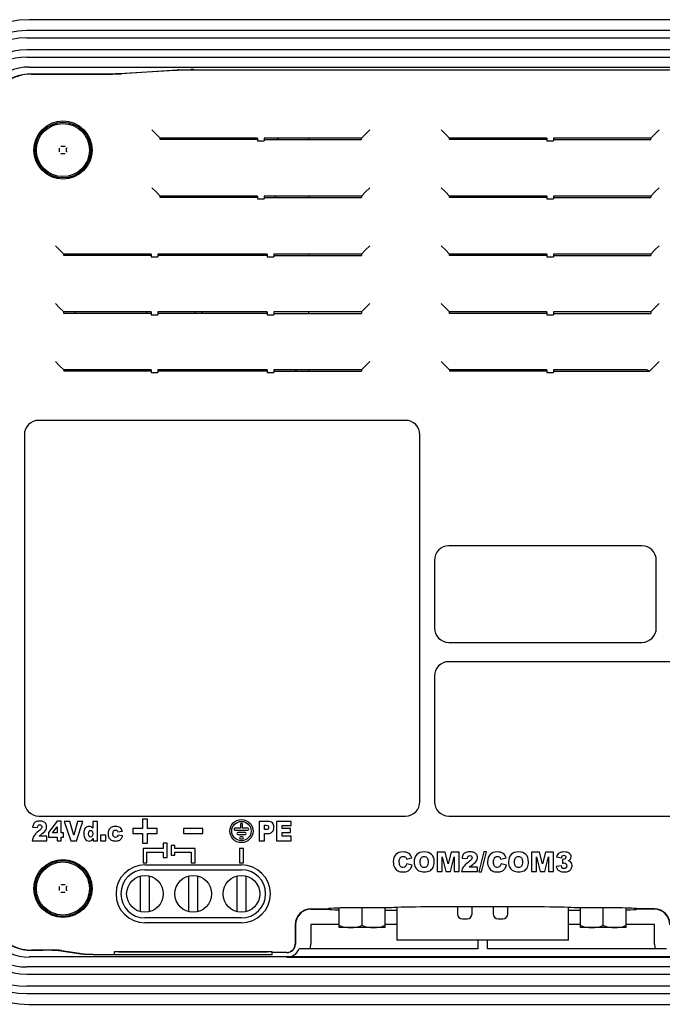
# Model space of a CAD drawing. Header units: millimetres. Extents: x 6638 to 7143, y 278 to 821.
# Tile 9 of 16: x 6980 to 7047, y 561 to 663. Entities that reach past the tile are written whole.
import ezdxf

# ---------------------------------------------------------------- set-up
doc = ezdxf.new("R2010")
doc.units = ezdxf.units.MM
doc.header["$LTSCALE"] = 32.67
doc.layers.get('0').update_dxf_attribs({"linetype": 'CONTINUOUS'})
for name, color, linetype in [('02___PRT_ALL_AXES', 7, 'CONTINUOUS'), ('03___PRT_ALL_CURVES', 7, 'CONTINUOUS'), ('7_ALL_FEATURES', 7, 'CONTINUOUS')]:
    doc.layers.add(name, color=color, linetype=linetype)

msp = doc.modelspace()

# ---------------------------------------------------------------- linework, layer by layer
at = {"color": 7, "linetype": 'Continuous'}
for p, q in [((7088.96, 663.05), (6980.96, 663.05)), ((7089.21, 661.93), (6980.71, 661.93)), ((6980.71, 661.18), (7089.21, 661.18)), ((7089.21, 659.93), (6980.71, 659.93)), ((6980.71, 659.18), (7089.21, 659.18)), ((6980.96, 658.15), (7088.96, 658.15)), ((6981.21, 657.45), (6988.81, 657.45)), ((6981.21, 657.42), (6988.81, 657.42)), ((6990.28, 657.48), (6996.05, 657.83)), ((6996.31, 657.81), (6990.54, 657.46)), ((6998.05, 657.87), (7071.88, 657.87)), ((7071.88, 657.84), (6998.05, 657.84)), ((6994.11, 651.21), (6993.67, 651.64)), ((6994.11, 651.21), (6994.54, 650.78)), ((6994.54, 650.63), (6994.54, 650.78)), ((7004.61, 650.78), (6994.54, 650.78)), ((7004.61, 650.78), (7004.61, 650.49)), ((7005.31, 650.78), (7005.31, 650.49)), ((7015.39, 650.78), (7005.31, 650.78)), ((7015.82, 651.21), (7015.39, 650.78)), ((7015.39, 650.63), (7015.39, 650.78)), ((7015.82, 651.21), (7016.25, 651.64)), ((7024.11, 651.21), (7023.67, 651.64)), ((7024.11, 651.21), (7024.54, 650.78)), ((7024.54, 650.63), (7024.54, 650.78)), ((7034.61, 650.78), (7024.54, 650.78)), ((7034.61, 650.78), (7034.61, 650.49)), ((7035.31, 650.78), (7035.31, 650.49)), ((7045.39, 650.78), (7035.31, 650.78)), ((7045.82, 651.21), (7045.39, 650.78)), ((7045.39, 650.63), (7045.39, 650.78)), ((7045.82, 651.21), (7046.25, 651.64)), ((6984.08, 649.76), (6984.08, 649.35)), ((6984.26, 649.97), (6984.26, 649.93)), ((6984.67, 649.93), (6984.26, 649.93)), ((6984.84, 649.35), (6984.84, 649.76)), ((6984.88, 649.76), (6984.84, 649.76)), ((7004.61, 650.63), (6994.54, 650.63)), ((7004.61, 650.49), (7005.31, 650.49)), ((7005.31, 650.63), (7015.39, 650.63)), ((7034.61, 650.63), (7024.54, 650.63)), ((7034.61, 650.49), (7035.31, 650.49)), ((7035.31, 650.63), (7045.39, 650.63)), ((6984.05, 649.35), (6984.08, 649.35)), ((6984.26, 649.18), (6984.67, 649.18)), ((6984.67, 649.14), (6984.67, 649.18)), ((6994.11, 645.21), (6993.67, 645.64)), ((6994.11, 645.21), (6994.54, 644.78)), ((6994.54, 644.63), (6994.54, 644.78)), ((7004.61, 644.78), (6994.54, 644.78)), ((7004.61, 644.78), (7004.61, 644.49)), ((7005.31, 644.78), (7005.31, 644.49)), ((7015.39, 644.78), (7005.31, 644.78)), ((7015.82, 645.21), (7015.39, 644.78)), ((7015.39, 644.78), (7015.39, 644.63)), ((7015.82, 645.21), (7016.25, 645.64)), ((7024.11, 645.21), (7023.67, 645.64)), ((7024.11, 645.21), (7024.54, 644.78)), ((7024.54, 644.63), (7024.54, 644.78)), ((7034.61, 644.78), (7024.54, 644.78)), ((7034.61, 644.78), (7034.61, 644.49)), ((7035.31, 644.78), (7035.31, 644.49)), ((7045.39, 644.78), (7035.31, 644.78)), ((7045.82, 645.21), (7045.39, 644.78)), ((7045.39, 644.78), (7045.39, 644.63)), ((7045.82, 645.21), (7046.25, 645.64)), ((7004.61, 644.63), (6994.54, 644.63)), ((7004.61, 644.49), (7005.31, 644.49)), ((7005.31, 644.63), (7015.39, 644.63)), ((7034.61, 644.63), (7024.54, 644.63)), ((7034.61, 644.49), (7035.31, 644.49)), ((7035.31, 644.63), (7045.39, 644.63)), ((6984.11, 639.21), (6983.67, 639.64)), ((7015.82, 639.21), (7016.25, 639.64)), ((7024.11, 639.21), (7023.67, 639.64)), ((7045.82, 639.21), (7046.25, 639.64)), ((6984.11, 639.21), (6984.54, 638.78)), ((6984.54, 638.63), (6984.54, 638.78)), ((6993.61, 638.78), (6984.54, 638.78)), ((6993.61, 638.63), (6984.54, 638.63)), ((6993.61, 638.78), (6993.61, 638.49)), ((6994.31, 638.78), (6994.31, 638.49)), ((7005.61, 638.78), (6994.31, 638.78)), ((7005.61, 638.63), (6994.31, 638.63)), ((7005.61, 638.78), (7005.61, 638.49)), ((7006.31, 638.78), (7006.31, 638.49)), ((7015.39, 638.78), (7006.31, 638.78)), ((7006.31, 638.63), (7015.39, 638.63)), ((7015.82, 639.21), (7015.39, 638.78)), ((7015.39, 638.78), (7015.39, 638.63)), ((7024.11, 639.21), (7024.54, 638.78)), ((7024.54, 638.63), (7024.54, 638.78)), ((7034.61, 638.78), (7024.54, 638.78)), ((7034.61, 638.63), (7024.54, 638.63)), ((7034.61, 638.78), (7034.61, 638.49)), ((7035.31, 638.78), (7035.31, 638.49)), ((7045.39, 638.78), (7035.31, 638.78)), ((7035.31, 638.63), (7045.39, 638.63)), ((7045.82, 639.21), (7045.39, 638.78)), ((7045.39, 638.78), (7045.39, 638.63)), ((6993.61, 638.49), (6994.31, 638.49)), ((7005.61, 638.49), (7006.31, 638.49)), ((7034.61, 638.49), (7035.31, 638.49)), ((6984.11, 633.21), (6983.67, 633.64)), ((7015.82, 633.21), (7016.25, 633.64)), ((7024.11, 633.21), (7023.67, 633.64)), ((7045.82, 633.21), (7046.25, 633.64)), ((6984.11, 633.21), (6984.54, 632.78)), ((6984.54, 632.63), (6984.54, 632.78)), ((6993.61, 632.78), (6984.54, 632.78)), ((6993.61, 632.63), (6984.54, 632.63)), ((6985.71, 632.78), (6985.71, 632.63)), ((6993.2, 632.63), (6993.2, 632.78)), ((6993.61, 632.78), (6993.61, 632.49)), ((6993.61, 632.49), (6994.31, 632.49)), ((6994.31, 632.78), (6994.31, 632.49)), ((7005.61, 632.78), (6994.31, 632.78)), ((7005.61, 632.63), (6994.31, 632.63)), ((6998.21, 632.63), (6998.21, 632.78)), ((6998.91, 632.63), (6998.91, 632.78)), ((7005.61, 632.78), (7005.61, 632.49)), ((7005.61, 632.49), (7006.31, 632.49)), ((7006.31, 632.78), (7006.31, 632.49)), ((7015.39, 632.78), (7006.31, 632.78)), ((7006.31, 632.63), (7015.39, 632.63)), ((7015.82, 633.21), (7015.39, 632.78)), ((7015.39, 632.78), (7015.39, 632.63)), ((7024.11, 633.21), (7024.54, 632.78)), ((7024.54, 632.63), (7024.54, 632.78)), ((7034.61, 632.78), (7024.54, 632.78)), ((7034.61, 632.63), (7024.54, 632.63)), ((7034.61, 632.78), (7034.61, 632.49)), ((7034.61, 632.49), (7035.31, 632.49)), ((7035.31, 632.78), (7035.31, 632.49)), ((7045.39, 632.78), (7035.31, 632.78)), ((7035.31, 632.63), (7045.39, 632.63)), ((7045.82, 633.21), (7045.39, 632.78)), ((7045.39, 632.78), (7045.39, 632.63)), ((6984.11, 627.21), (6983.67, 627.64)), ((7015.82, 627.21), (7016.25, 627.64)), ((7024.11, 627.21), (7023.67, 627.64)), ((7045.82, 627.21), (7046.25, 627.64)), ((6984.11, 627.21), (6984.54, 626.78)), ((6984.54, 626.78), (6984.54, 626.63)), ((6993.61, 626.78), (6984.54, 626.78)), ((6993.61, 626.63), (6984.54, 626.63)), ((6993.61, 626.78), (6993.61, 626.49)), ((6993.61, 626.49), (6994.31, 626.49)), ((6994.31, 626.78), (6994.31, 626.49)), ((7005.61, 626.78), (6994.31, 626.78)), ((7005.61, 626.63), (6994.31, 626.63)), ((6994.95, 626.78), (6994.95, 626.63)), ((6995.76, 626.78), (6995.76, 626.63)), ((6998.21, 626.63), (6998.21, 626.78)), ((7003.8, 626.63), (7003.8, 626.78)), ((7003.9, 626.63), (7003.9, 626.78)), ((7005.61, 626.78), (7005.61, 626.49)), ((7005.61, 626.49), (7006.31, 626.49)), ((7006.31, 626.78), (7006.31, 626.49)), ((7015.39, 626.78), (7006.31, 626.78)), ((7006.31, 626.63), (7015.39, 626.63)), ((7008.53, 626.78), (7008.53, 626.63)), ((7008.63, 626.78), (7008.63, 626.63)), ((7015.82, 627.21), (7015.39, 626.78)), ((7015.39, 626.78), (7015.39, 626.63)), ((7024.11, 627.21), (7024.54, 626.78)), ((7024.54, 626.78), (7024.54, 626.63)), ((7034.61, 626.78), (7024.54, 626.78)), ((7034.61, 626.63), (7024.54, 626.63)), ((7034.61, 626.78), (7034.61, 626.49)), ((7034.61, 626.49), (7035.31, 626.49)), ((7035.31, 626.78), (7035.31, 626.49)), ((7044.81, 626.78), (7035.31, 626.78)), ((7035.31, 626.63), (7045.24, 626.63)), ((7045.82, 627.21), (7045.24, 626.63)), ((7019.96, 621.55), (6981.96, 621.55)), ((6980.46, 620.05), (6980.46, 582.05)), ((7021.46, 582.05), (7021.46, 620.05)), ((7044.46, 608.55), (7024.46, 608.55)), ((7022.96, 607.05), (7022.96, 600.05)), ((7045.96, 600.05), (7045.96, 607.05)), ((7024.46, 598.55), (7044.46, 598.55)), ((7062.46, 596.55), (7024.46, 596.55)), ((7022.96, 595.05), (7022.96, 582.05)), ((6981.96, 580.55), (7019.96, 580.55)), ((7024.46, 580.55), (7062.46, 580.55)), ((7024.07, 576.8), (7023.26, 576.8)), ((7023.26, 576.8), (7023.26, 574.8)), ((7023.77, 576.33), (7024.16, 574.8)), ((7023.77, 574.8), (7023.77, 576.33)), ((7024.39, 575.59), (7024.07, 576.8)), ((7024.7, 576.8), (7024.39, 575.59)), ((7024.62, 574.8), (7025.01, 576.33)), ((7025.51, 576.8), (7024.7, 576.8)), ((7025.01, 576.33), (7025.01, 574.8)), ((7025.51, 574.8), (7025.51, 576.8)), ((7028.07, 576.84), (7027.57, 574.77)), ((7027.85, 574.77), (7028.35, 576.84)), ((7028.35, 576.84), (7028.07, 576.84)), ((7033.85, 576.8), (7033.04, 576.8)), ((7033.04, 576.8), (7033.04, 574.8)), ((7033.55, 576.33), (7033.93, 574.8)), ((7033.55, 574.8), (7033.55, 576.33)), ((7034.16, 575.59), (7033.85, 576.8)), ((7034.48, 576.8), (7034.16, 575.59)), ((7034.39, 574.8), (7034.78, 576.33)), ((7035.29, 576.8), (7034.48, 576.8)), ((7034.78, 576.33), (7034.78, 574.8)), ((7035.29, 574.8), (7035.29, 576.8)), ((7035.61, 576.32), (7036.13, 576.23)), ((6992.96, 575.5), (7002.96, 575.5)), ((7020.08, 576.1), (7020.62, 576.22)), ((7020.64, 575.46), (7020.1, 575.62)), ((7025.82, 576.2), (7026.37, 576.16)), ((7029.85, 576.1), (7030.4, 576.22)), ((7030.42, 575.46), (7029.88, 575.62)), ((7036.13, 575.41), (7035.58, 575.33)), ((7036.25, 576.07), (7036.22, 575.67)), ((6992.51, 570.66), (6992.51, 574.35)), ((6992.96, 575), (7002.96, 575)), ((6993.41, 574.35), (6993.41, 570.66)), ((6997.51, 570.66), (6997.51, 574.35)), ((6998.41, 574.35), (6998.41, 570.66)), ((7002.51, 570.66), (7002.51, 574.35)), ((7003.41, 574.35), (7003.41, 570.66)), ((7023.26, 574.8), (7023.77, 574.8)), ((7024.16, 574.8), (7024.62, 574.8)), ((7025.01, 574.8), (7025.51, 574.8)), ((7025.77, 574.8), (7027.44, 574.8)), ((7027.44, 575.26), (7026.57, 575.26)), ((7027.44, 574.8), (7027.44, 575.26)), ((7027.57, 574.77), (7027.85, 574.77)), ((7033.04, 574.8), (7033.55, 574.8)), ((7033.93, 574.8), (7034.39, 574.8)), ((7034.78, 574.8), (7035.29, 574.8)), ((6984.08, 573.26), (6984.08, 572.85)), ((6984.26, 573.47), (6984.26, 573.43)), ((6984.67, 573.43), (6984.26, 573.43)), ((6984.84, 572.85), (6984.84, 573.26)), ((6984.88, 573.26), (6984.84, 573.26)), ((6984.05, 572.85), (6984.08, 572.85)), ((6984.26, 572.68), (6984.67, 572.68)), ((6984.67, 572.64), (6984.67, 572.68)), ((7010.16, 570.94), (7011.96, 570.94)), ((7010.16, 570.91), (7011.97, 570.91)), ((7011.97, 570.94), (7011.97, 570.91)), ((7013.09, 569), (7013.09, 571.03)), ((7018.5, 571.06), (7015.46, 571.06)), ((7015.46, 569.22), (7015.46, 571.06)), ((7017.84, 569), (7017.84, 571.06)), ((7017.84, 570.8), (7019.06, 570.8)), ((7019.06, 571.09), (7019.06, 567.7)), ((7033.79, 571.14), (7022.13, 571.14)), ((7025.36, 571.14), (7025.36, 570.41)), ((7026.86, 570.41), (7026.86, 571.14)), ((7029.06, 571.14), (7029.06, 570.41)), ((7030.56, 570.41), (7030.56, 571.14)), ((7036.86, 567.7), (7036.86, 571.09)), ((7036.86, 570.8), (7038.09, 570.8)), ((7040.47, 571.06), (7037.43, 571.06)), ((7038.09, 569), (7038.09, 571.06)), ((7040.46, 569.22), (7040.46, 571.06)), ((7042.84, 569), (7042.84, 571.03)), ((7043.95, 570.94), (7043.95, 570.91)), ((7045.76, 570.91), (7043.95, 570.91)), ((7045.76, 570.94), (7043.97, 570.94)), ((7002.96, 570), (6992.96, 570)), ((7002.96, 569.5), (6992.96, 569.5)), ((7008.53, 569.3), (7008.53, 567.3)), ((7008.56, 569.3), (7008.56, 567.3)), ((7010.14, 569.3), (7010.14, 567.3)), ((7013.09, 569.33), (7010.16, 569.33)), ((7019.06, 569.33), (7017.84, 569.33)), ((7025.86, 569.91), (7026.36, 569.91)), ((7029.56, 569.91), (7030.06, 569.91)), ((7038.09, 569.33), (7036.86, 569.33)), ((7045.76, 569.33), (7042.84, 569.33)), ((7045.78, 567.3), (7045.78, 569.3)), ((7017.84, 569), (7013.09, 569)), ((7042.84, 569), (7038.09, 569)), ((7036.86, 567.7), (7019.06, 567.7)), ((7027.46, 567.7), (7027.46, 566.8)), ((7028.46, 566.8), (7028.46, 567.7)), ((6982.36, 566.68), (6981.21, 566.68)), ((6981.21, 566.66), (6982.36, 566.66)), ((6986.32, 566.25), (6984.02, 566.61)), ((6984.31, 566.63), (6986.61, 566.27)), ((6988.56, 566.22), (6989.76, 566.22)), ((7006.16, 566.19), (6988.56, 566.19)), ((6989.76, 566.48), (6989.76, 566.22)), ((6990.26, 566.5), (7005.66, 566.5)), ((7005.66, 566.49), (6990.26, 566.49)), ((7006.16, 566.19), (7006.16, 566.48)), ((7006.16, 566.44), (7007.66, 566.44)), ((7007.66, 566.41), (7006.16, 566.41)), ((7027.46, 566.8), (7008.93, 566.8)), ((7047, 566.8), (7028.46, 566.8)), ((7088.96, 565.96), (6980.96, 565.96)), ((7007.66, 565.95), (7048.26, 565.95)), ((7089.21, 564.93), (6980.71, 564.93)), ((6980.71, 564.18), (7089.21, 564.18)), ((7089.21, 562.93), (6980.71, 562.93)), ((6980.71, 562.18), (7089.21, 562.18)), ((6980.96, 561.05), (7088.96, 561.05))]:
    msp.add_line(p, q, dxfattribs=at)
for centre, radius in [((6984.46, 649.55), 3.01), ((6984.46, 649.55), 2.89), ((6984.46, 649.55), 2.75), ((6984.46, 573.05), 3.01), ((6984.46, 573.05), 2.89), ((6984.46, 573.05), 2.75), ((6992.96, 572.5), 1.9), ((6997.96, 572.5), 1.9), ((7002.96, 572.5), 1.9)]:
    msp.add_circle(centre, radius, dxfattribs=at)
for centre, radius, start, end in [((6980.96, 653.05), 10, 90, 180), ((6980.71, 653.3), 8.62, 90, 180), ((6980.71, 653.3), 7.88, 90, 180), ((6980.71, 653.3), 6.62, 90, 180), ((6980.71, 653.3), 5.88, 90, 180), ((6980.96, 653.05), 5.1, 90, 180), ((6981.21, 652.8), 4.65, 90, 180), ((6981.21, 652.8), 4.62, 90, 180), ((6988.81, 705.42), 47.97, 269.9989, 270.3513), ((6997.17, 636.41), 21.45, 91.8367, 92.2988), ((6998.04, 592.8), 65.08, 89.9994, 90.3013), ((6981.96, 620.05), 1.5, 90, 180), ((7019.96, 620.05), 1.5, 0, 90), ((7024.46, 607.05), 1.5, 90, 180), ((7044.46, 607.05), 1.5, 0, 90), ((7024.46, 600.05), 1.5, 180, 270), ((7044.46, 600.05), 1.5, 270, 0), ((7024.46, 595.05), 1.5, 90, 180), ((6981.96, 582.05), 1.5, 180, 270), ((7019.96, 582.05), 1.5, 270, 0), ((7024.46, 582.05), 1.5, 180, 270), ((6992.96, 572.5), 3, 90, 270), ((7002.96, 572.5), 3, 270, 90), ((6992.96, 572.5), 2.5, 90, 270), ((7002.96, 572.5), 2.5, 270, 90), ((6981.21, 571.3), 4.65, 180, 270), ((6981.21, 571.3), 4.62, 180, 270), ((6980.96, 571.05), 10, 180, 270), ((6980.71, 570.8), 8.62, 180, 270), ((6980.71, 570.8), 7.88, 180, 270), ((6980.71, 570.8), 6.62, 180, 270), ((6980.71, 570.8), 5.88, 180, 270), ((6980.96, 571.05), 5.1, 180, 270), ((7010.16, 569.3), 1.63, 90, 180), ((7010.16, 569.3), 1.6, 90, 180), ((7025.86, 570.41), 0.5, 180, 270), ((7026.36, 570.41), 0.5, 270, 0), ((7029.56, 570.41), 0.5, 180, 270), ((7030.06, 570.41), 0.5, 270, 0), ((7045.76, 569.3), 1.63, 0, 90), ((7045.76, 569.3), 1.6, 0, 90), ((7010.16, 569.3), 0.0225, 90, 180), ((7045.76, 569.3), 0.0225, 0, 90), ((7007.66, 567.3), 0.895, 270, 0), ((7007.66, 567.3), 0.867, 270, 0), ((7007.66, 567.3), 2.48, 348.357, 0), ((7048.26, 567.3), 2.48, 180, 191.643), ((6982.36, 518.74), 47.92, 89.6118, 90.0016), ((7007.66, 567.3), 1.36, 270, 338.4056)]:
    msp.add_arc(centre, radius, start, end, dxfattribs=at)
for centre, major_axis, ratio, start_param, end_param in [((6988.81, 657.49), (2, 0), 0.034921, -1.570796, -0.523599), ((6998.05, 657.77), (2, 0), 0.034921, 1.570796, 2.617994), ((7044.81, 626.49), (0.5, 0), 0.57735, 0.523599, 1.570796), ((7015.46, 570.94), (3.5, 0), 0.034921, 1.570796, 3.141593), ((7015.46, 570.92), (3.5, 0), 0.034921, 3.227412, 3.968427), ((7022.13, 571), (4, 0), 0.034921, 1.570796, 2.7109), ((7033.79, 571), (4, 0), 0.034921, 0.430692, 1.570796), ((7040.47, 570.94), (3.5, 0), 0.034921, 0, 1.570796), ((7040.47, 570.92), (3.5, 0), 0.034921, 5.456351, 6.197366), ((6982.36, 566.61), (2, 0), 0.034921, 0.221047, 1.570796), ((6988.56, 566.29), (2, 0), 0.034921, -2.920546, -1.570796), ((6990.26, 566.48), (0.5, 0), 0.034921, 1.570796, 3.141593), ((7005.66, 566.48), (0.5, 0), 0.034921, 0, 1.570796)]:
    msp.add_ellipse(centre, major_axis=major_axis, ratio=ratio, start_param=start_param, end_param=end_param, dxfattribs=at)
for points, knots in [([(6989.1, 657.45), (6989.33, 657.45), (6989.72, 657.46), (6990.11, 657.47), (6990.28, 657.48)], [0, 0, 0, 0, 0.577427, 1, 1, 1, 1]), ([(6996.05, 657.83), (6996.07, 657.83), (6996.16, 657.84), (6996.24, 657.84), (6996.31, 657.84)], [0, 0, 0, 0, 0.224676, 1, 1, 1, 1]), ([(6996.48, 657.85), (6996.57, 657.85), (6996.98, 657.86), (6997.38, 657.87), (6997.7, 657.87)], [0, 0, 0, 0, 0.220061, 1, 1, 1, 1]), ([(6984.05, 649.76), (6984.05, 649.76), (6984.06, 649.76), (6984.07, 649.76), (6984.08, 649.76)], [0, 0, 0, 0, 0.210764, 1, 1, 1, 1]), ([(6984.67, 649.97), (6984.67, 649.97), (6984.67, 649.95), (6984.67, 649.94), (6984.67, 649.93)], [0, 0, 0, 0, 0.210764, 1, 1, 1, 1]), ([(6984.26, 649.14), (6984.26, 649.14), (6984.26, 649.15), (6984.26, 649.17), (6984.26, 649.18)], [0, 0, 0, 0, 0.210764, 1, 1, 1, 1]), ([(6984.88, 649.35), (6984.87, 649.35), (6984.86, 649.35), (6984.85, 649.35), (6984.84, 649.35)], [0, 0, 0, 0, 0.210764, 1, 1, 1, 1]), ([(6984.05, 573.26), (6984.05, 573.26), (6984.06, 573.26), (6984.07, 573.26), (6984.08, 573.26)], [0, 0, 0, 0, 0.210764, 1, 1, 1, 1]), ([(6984.67, 573.47), (6984.67, 573.47), (6984.67, 573.45), (6984.67, 573.44), (6984.67, 573.43)], [0, 0, 0, 0, 0.210764, 1, 1, 1, 1]), ([(6984.26, 572.64), (6984.26, 572.64), (6984.26, 572.65), (6984.26, 572.67), (6984.26, 572.68)], [0, 0, 0, 0, 0.210764, 1, 1, 1, 1]), ([(6984.88, 572.85), (6984.87, 572.85), (6984.86, 572.85), (6984.85, 572.85), (6984.84, 572.85)], [0, 0, 0, 0, 0.210764, 1, 1, 1, 1]), ([(7013.09, 569.22), (7013.28, 569.15), (7013.67, 569.05), (7014.07, 569), (7014.27, 569)], [0, 0, 0, 0, 0.501843, 1, 1, 1, 1]), ([(7014.27, 569), (7014.48, 569), (7014.88, 569.05), (7015.27, 569.15), (7015.46, 569.22)], [0, 0, 0, 0, 0.498157, 1, 1, 1, 1]), ([(7015.46, 569.22), (7015.65, 569.15), (7016.04, 569.05), (7016.45, 569), (7016.65, 569)], [0, 0, 0, 0, 0.501843, 1, 1, 1, 1]), ([(7016.65, 569), (7016.85, 569), (7017.26, 569.05), (7017.65, 569.15), (7017.84, 569.22)], [0, 0, 0, 0, 0.498157, 1, 1, 1, 1]), ([(7038.09, 569.22), (7038.28, 569.15), (7038.67, 569.05), (7039.07, 569), (7039.27, 569)], [0, 0, 0, 0, 0.501843, 1, 1, 1, 1]), ([(7039.27, 569), (7039.48, 569), (7039.88, 569.05), (7040.27, 569.15), (7040.46, 569.22)], [0, 0, 0, 0, 0.498157, 1, 1, 1, 1]), ([(7040.46, 569.22), (7040.65, 569.15), (7041.04, 569.05), (7041.45, 569), (7041.65, 569)], [0, 0, 0, 0, 0.501843, 1, 1, 1, 1]), ([(7041.65, 569), (7041.85, 569), (7042.26, 569.05), (7042.65, 569.15), (7042.84, 569.22)], [0, 0, 0, 0, 0.498157, 1, 1, 1, 1]), ([(6984.02, 566.61), (6983.96, 566.62), (6983.8, 566.63), (6983.51, 566.64), (6983.13, 566.65), (6982.84, 566.65), (6982.69, 566.66)], [0, 0, 0, 0, 0.131897, 0.355846, 0.653429, 1, 1, 1, 1]), ([(6986.46, 566.24), (6986.44, 566.24), (6986.4, 566.24), (6986.35, 566.25), (6986.32, 566.25)], [0, 0, 0, 0, 0.304026, 1, 1, 1, 1]), ([(6986.96, 566.21), (6986.91, 566.21), (6986.74, 566.22), (6986.57, 566.23), (6986.46, 566.24)], [0, 0, 0, 0, 0.300883, 1, 1, 1, 1]), ([(6988.56, 566.19), (6988.42, 566.19), (6987.88, 566.19), (6987.35, 566.2), (6986.96, 566.21)], [0, 0, 0, 0, 0.274857, 1, 1, 1, 1])]:
    msp.add_open_spline(points, degree=3, knots=knots, dxfattribs=at)
for points in [[(7018.96, 576.57), (7018.78, 576.39), (7018.7, 576.14), (7018.7, 575.81)], [(7019.71, 576.84), (7019.38, 576.84), (7019.13, 576.75), (7018.96, 576.57)], [(7019.4, 576.21), (7019.47, 576.32), (7019.58, 576.38), (7019.72, 576.38)], [(7020.3, 576.69), (7020.16, 576.79), (7019.96, 576.84), (7019.71, 576.84)], [(7019.72, 576.38), (7019.78, 576.38), (7019.84, 576.36), (7019.89, 576.34)], [(7019.89, 576.34), (7019.94, 576.31), (7019.98, 576.28), (7020.02, 576.23)], [(7020.62, 576.22), (7020.55, 576.43), (7020.44, 576.58), (7020.3, 576.69)], [(7021.14, 576.57), (7020.95, 576.38), (7020.86, 576.13), (7020.86, 575.8)], [(7021.9, 576.84), (7021.57, 576.84), (7021.32, 576.75), (7021.14, 576.57)], [(7021.59, 576.24), (7021.67, 576.33), (7021.77, 576.37), (7021.89, 576.37)], [(7021.89, 576.37), (7022.02, 576.37), (7022.13, 576.33), (7022.2, 576.24)], [(7022.67, 576.57), (7022.49, 576.75), (7022.23, 576.84), (7021.9, 576.84)], [(7022.94, 575.82), (7022.94, 576.14), (7022.85, 576.39), (7022.67, 576.57)], [(7025.94, 576.57), (7025.88, 576.48), (7025.84, 576.36), (7025.82, 576.2)], [(7026.18, 576.77), (7026.07, 576.72), (7025.99, 576.65), (7025.94, 576.57)], [(7026.62, 576.84), (7026.43, 576.84), (7026.29, 576.81), (7026.18, 576.77)], [(7026.37, 576.16), (7026.39, 576.27), (7026.42, 576.35), (7026.46, 576.39)], [(7026.46, 576.39), (7026.51, 576.43), (7026.57, 576.46), (7026.64, 576.46)], [(7027.08, 576.77), (7026.97, 576.82), (7026.82, 576.84), (7026.62, 576.84)], [(7026.64, 576.46), (7026.71, 576.46), (7026.76, 576.44), (7026.81, 576.39)], [(7026.81, 576.39), (7026.85, 576.35), (7026.87, 576.3), (7026.87, 576.24)], [(7027.33, 576.57), (7027.27, 576.66), (7027.19, 576.73), (7027.08, 576.77)], [(7027.43, 576.26), (7027.43, 576.37), (7027.4, 576.47), (7027.33, 576.57)], [(7028.74, 576.57), (7028.56, 576.39), (7028.47, 576.14), (7028.47, 575.81)], [(7029.48, 576.84), (7029.16, 576.84), (7028.91, 576.75), (7028.74, 576.57)], [(7029.18, 576.21), (7029.25, 576.32), (7029.36, 576.38), (7029.5, 576.38)], [(7030.08, 576.69), (7029.93, 576.79), (7029.74, 576.84), (7029.48, 576.84)], [(7029.5, 576.38), (7029.56, 576.38), (7029.62, 576.36), (7029.67, 576.34)], [(7029.67, 576.34), (7029.72, 576.31), (7029.76, 576.28), (7029.79, 576.23)], [(7030.4, 576.22), (7030.33, 576.43), (7030.22, 576.58), (7030.08, 576.69)], [(7030.91, 576.57), (7030.73, 576.38), (7030.64, 576.13), (7030.64, 575.8)], [(7031.67, 576.84), (7031.35, 576.84), (7031.1, 576.75), (7030.91, 576.57)], [(7031.37, 576.24), (7031.45, 576.33), (7031.55, 576.37), (7031.67, 576.37)], [(7032.44, 576.57), (7032.26, 576.75), (7032.01, 576.84), (7031.67, 576.84)], [(7031.67, 576.37), (7031.8, 576.37), (7031.9, 576.33), (7031.98, 576.24)], [(7032.71, 575.82), (7032.71, 576.14), (7032.62, 576.39), (7032.44, 576.57)], [(7035.86, 576.7), (7035.73, 576.61), (7035.65, 576.49), (7035.61, 576.32)], [(7036.39, 576.84), (7036.16, 576.84), (7035.98, 576.79), (7035.86, 576.7)], [(7036.13, 576.23), (7036.15, 576.32), (7036.17, 576.39), (7036.22, 576.43)], [(7036.22, 576.43), (7036.26, 576.47), (7036.31, 576.49), (7036.38, 576.49)], [(7036.38, 576.49), (7036.44, 576.49), (7036.49, 576.47), (7036.52, 576.44)], [(7036.95, 576.69), (7036.83, 576.79), (7036.65, 576.84), (7036.39, 576.84)], [(7036.52, 576.44), (7036.56, 576.4), (7036.58, 576.35), (7036.58, 576.29)], [(7037.13, 576.33), (7037.13, 576.47), (7037.07, 576.59), (7036.95, 576.69)], [(7037.06, 576.09), (7037.1, 576.16), (7037.13, 576.24), (7037.13, 576.33)], [(7018.7, 575.81), (7018.7, 575.56), (7018.74, 575.36), (7018.85, 575.2)], [(7019.32, 575.81), (7019.32, 575.99), (7019.34, 576.12), (7019.4, 576.21)], [(7019.42, 575.36), (7019.35, 575.44), (7019.32, 575.59), (7019.32, 575.81)], [(7019.7, 575.23), (7019.58, 575.23), (7019.48, 575.28), (7019.42, 575.36)], [(7019.97, 575.33), (7019.91, 575.27), (7019.82, 575.23), (7019.7, 575.23)], [(7020.1, 575.62), (7020.07, 575.5), (7020.03, 575.4), (7019.97, 575.33)], [(7020.02, 576.23), (7020.04, 576.2), (7020.06, 576.16), (7020.08, 576.1)], [(7020.47, 575.08), (7020.55, 575.18), (7020.6, 575.31), (7020.64, 575.46)], [(7020.86, 575.8), (7020.86, 575.57), (7020.91, 575.37), (7021, 575.22)], [(7021.48, 575.8), (7021.48, 576), (7021.52, 576.15), (7021.59, 576.24)], [(7021.59, 575.37), (7021.52, 575.45), (7021.48, 575.6), (7021.48, 575.8)], [(7021.9, 575.23), (7021.77, 575.23), (7021.67, 575.28), (7021.59, 575.37)], [(7022.21, 575.36), (7022.13, 575.28), (7022.03, 575.23), (7021.9, 575.23)], [(7022.2, 576.24), (7022.28, 576.15), (7022.32, 576.02), (7022.32, 575.83)], [(7022.32, 575.83), (7022.32, 575.6), (7022.28, 575.45), (7022.21, 575.36)], [(7022.82, 575.24), (7022.9, 575.39), (7022.94, 575.58), (7022.94, 575.82)], [(7026.49, 575.78), (7026.23, 575.58), (7026.04, 575.41), (7025.95, 575.27)], [(7026.81, 576.06), (7026.76, 576), (7026.66, 575.9), (7026.49, 575.78)], [(7026.57, 575.26), (7026.62, 575.31), (7026.67, 575.35), (7026.71, 575.38)], [(7026.71, 575.38), (7026.74, 575.41), (7026.82, 575.46), (7026.93, 575.54)], [(7026.87, 576.24), (7026.87, 576.18), (7026.85, 576.12), (7026.81, 576.06)], [(7026.93, 575.54), (7027.12, 575.67), (7027.25, 575.8), (7027.32, 575.91)], [(7027.32, 575.91), (7027.39, 576.02), (7027.43, 576.13), (7027.43, 576.26)], [(7028.47, 575.81), (7028.47, 575.56), (7028.52, 575.36), (7028.62, 575.2)], [(7029.09, 575.81), (7029.09, 575.99), (7029.12, 576.12), (7029.18, 576.21)], [(7029.19, 575.36), (7029.13, 575.44), (7029.09, 575.59), (7029.09, 575.81)], [(7029.48, 575.23), (7029.35, 575.23), (7029.26, 575.28), (7029.19, 575.36)], [(7029.75, 575.33), (7029.68, 575.27), (7029.59, 575.23), (7029.48, 575.23)], [(7029.88, 575.62), (7029.85, 575.5), (7029.8, 575.4), (7029.75, 575.33)], [(7029.79, 576.23), (7029.81, 576.2), (7029.83, 576.16), (7029.85, 576.1)], [(7030.25, 575.08), (7030.32, 575.18), (7030.38, 575.31), (7030.42, 575.46)], [(7030.64, 575.8), (7030.64, 575.57), (7030.69, 575.37), (7030.78, 575.22)], [(7031.26, 575.8), (7031.26, 576), (7031.3, 576.15), (7031.37, 576.24)], [(7031.37, 575.37), (7031.3, 575.45), (7031.26, 575.6), (7031.26, 575.8)], [(7031.68, 575.23), (7031.55, 575.23), (7031.45, 575.28), (7031.37, 575.37)], [(7031.99, 575.36), (7031.91, 575.28), (7031.81, 575.23), (7031.68, 575.23)], [(7031.98, 576.24), (7032.06, 576.15), (7032.1, 576.02), (7032.1, 575.83)], [(7032.1, 575.83), (7032.1, 575.6), (7032.06, 575.45), (7031.99, 575.36)], [(7032.59, 575.24), (7032.67, 575.39), (7032.71, 575.58), (7032.71, 575.82)], [(7035.58, 575.33), (7035.61, 575.21), (7035.66, 575.1), (7035.73, 575.02)], [(7036.23, 575.17), (7036.19, 575.22), (7036.15, 575.29), (7036.13, 575.41)], [(7036.22, 575.67), (7036.3, 575.69), (7036.36, 575.7), (7036.4, 575.7)], [(7036.32, 576.06), (7036.31, 576.06), (7036.28, 576.06), (7036.25, 576.07)], [(7036.51, 576.13), (7036.46, 576.08), (7036.4, 576.06), (7036.32, 576.06)], [(7036.4, 575.7), (7036.49, 575.7), (7036.55, 575.68), (7036.6, 575.62)], [(7036.58, 576.29), (7036.58, 576.23), (7036.56, 576.17), (7036.51, 576.13)], [(7036.67, 575.41), (7036.67, 575.32), (7036.64, 575.25), (7036.59, 575.19)], [(7036.6, 575.62), (7036.65, 575.57), (7036.67, 575.5), (7036.67, 575.41)], [(7036.84, 575.91), (7036.94, 575.96), (7037.01, 576.02), (7037.06, 576.09)], [(7037.02, 575.84), (7036.98, 575.86), (7036.92, 575.89), (7036.84, 575.91)], [(7037.17, 575.68), (7037.14, 575.74), (7037.08, 575.8), (7037.02, 575.84)], [(7037.14, 575.1), (7037.2, 575.21), (7037.23, 575.32), (7037.23, 575.44)], [(7037.23, 575.44), (7037.23, 575.53), (7037.21, 575.61), (7037.17, 575.68)], [(7018.85, 575.2), (7018.95, 575.04), (7019.06, 574.93), (7019.2, 574.87)], [(7019.2, 574.87), (7019.34, 574.8), (7019.52, 574.77), (7019.74, 574.77)], [(7019.74, 574.77), (7019.91, 574.77), (7020.06, 574.8), (7020.18, 574.85)], [(7020.18, 574.85), (7020.29, 574.9), (7020.39, 574.98), (7020.47, 575.08)], [(7021, 575.22), (7021.09, 575.06), (7021.21, 574.95), (7021.36, 574.88)], [(7021.36, 574.88), (7021.51, 574.81), (7021.69, 574.77), (7021.92, 574.77)], [(7021.92, 574.77), (7022.14, 574.77), (7022.33, 574.81), (7022.48, 574.89)], [(7022.48, 574.89), (7022.62, 574.98), (7022.74, 575.09), (7022.82, 575.24)], [(7025.95, 575.27), (7025.85, 575.12), (7025.79, 574.97), (7025.77, 574.8)], [(7028.62, 575.2), (7028.72, 575.04), (7028.84, 574.93), (7028.98, 574.87)], [(7028.98, 574.87), (7029.12, 574.8), (7029.29, 574.77), (7029.51, 574.77)], [(7029.51, 574.77), (7029.69, 574.77), (7029.84, 574.8), (7029.95, 574.85)], [(7029.95, 574.85), (7030.07, 574.9), (7030.17, 574.98), (7030.25, 575.08)], [(7030.78, 575.22), (7030.87, 575.06), (7030.99, 574.95), (7031.14, 574.88)], [(7031.14, 574.88), (7031.29, 574.81), (7031.47, 574.77), (7031.7, 574.77)], [(7031.7, 574.77), (7031.92, 574.77), (7032.1, 574.81), (7032.25, 574.89)], [(7032.25, 574.89), (7032.4, 574.98), (7032.52, 575.09), (7032.59, 575.24)], [(7035.73, 575.02), (7035.8, 574.94), (7035.89, 574.88), (7035.99, 574.83)], [(7035.99, 574.83), (7036.1, 574.79), (7036.24, 574.77), (7036.42, 574.77)], [(7036.41, 575.11), (7036.34, 575.11), (7036.28, 575.13), (7036.23, 575.17)], [(7036.59, 575.19), (7036.55, 575.14), (7036.48, 575.11), (7036.41, 575.11)], [(7036.42, 574.77), (7036.61, 574.77), (7036.76, 574.8), (7036.87, 574.86)], [(7036.87, 574.86), (7036.99, 574.91), (7037.08, 575), (7037.14, 575.1)]]:
    msp.add_open_spline(points, degree=3, dxfattribs=at)
at = {"layer": '02___PRT_ALL_AXES', "color": 7, "linetype": 'Continuous'}
for p, q in [((6981.32, 579.4), (6981.82, 579.36)), ((6983.86, 580.04), (6982.95, 578.84)), ((6983.37, 578.81), (6983.86, 579.44)), ((6984.29, 580.04), (6983.86, 580.04)), ((6983.86, 579.44), (6983.86, 578.81)), ((6984.29, 578.81), (6984.29, 580.04)), ((6984.58, 580), (6985.26, 578)), ((6985.16, 580), (6984.58, 580)), ((6985.57, 578.57), (6985.16, 580)), ((6985.97, 580), (6985.57, 578.57)), ((6985.86, 578), (6986.53, 580)), ((6986.53, 580), (6985.97, 580)), ((6987.55, 580), (6987.55, 579.31)), ((6988.05, 580), (6987.55, 580)), ((6988.05, 578), (6988.05, 580)), ((6992.71, 580.25), (6992.71, 579.25)), ((6993.21, 580.25), (6992.71, 580.25)), ((6993.21, 579.25), (6993.21, 580.25)), ((7002.86, 579.7), (7002.86, 579.31)), ((7003.06, 579.31), (7003.06, 579.7)), ((7004.8, 580), (7004.8, 578)), ((7005.72, 580), (7004.8, 580)), ((7005.35, 579.15), (7005.35, 579.6)), ((7005.35, 579.6), (7005.51, 579.6)), ((7006.61, 580), (7006.61, 578)), ((7008.1, 580), (7006.61, 580)), ((7007.17, 579.58), (7008.1, 579.58)), ((7007.17, 579.26), (7007.17, 579.58)), ((7008.1, 579.58), (7008.1, 580)), ((6982.78, 578.46), (6982, 578.46)), ((6982.78, 578), (6982.78, 578.46)), ((6982.95, 578.84), (6982.95, 578.38)), ((6982.95, 578.38), (6983.86, 578.38)), ((6983.86, 578.81), (6983.37, 578.81)), ((6983.86, 578.38), (6983.86, 578)), ((6984.52, 578.81), (6984.29, 578.81)), ((6984.29, 578), (6984.29, 578.38)), ((6984.29, 578.38), (6984.52, 578.38)), ((6984.52, 578.38), (6984.52, 578.81)), ((6988.36, 578.56), (6988.36, 578)), ((6988.89, 578.56), (6988.36, 578.56)), ((6988.89, 578), (6988.89, 578.56)), ((6990.15, 578.92), (6990.62, 578.99)), ((6990.64, 578.51), (6990.17, 578.57)), ((6991.71, 579.25), (6991.71, 578.75)), ((6992.71, 579.25), (6991.71, 579.25)), ((6991.71, 578.75), (6992.71, 578.75)), ((6992.71, 578.75), (6992.71, 577.75)), ((6994.21, 579.25), (6993.21, 579.25)), ((6993.21, 577.75), (6993.21, 578.75)), ((6993.21, 578.75), (6994.21, 578.75)), ((6994.21, 578.75), (6994.21, 579.25)), ((6996.96, 579.25), (6996.96, 578.75)), ((6998.96, 579.25), (6996.96, 579.25)), ((6996.96, 578.75), (6998.96, 578.75)), ((6998.96, 578.75), (6998.96, 579.25)), ((7002.86, 579.31), (7002.29, 579.31)), ((7002.29, 579.11), (7003.63, 579.11)), ((7003.35, 578.86), (7002.58, 578.86)), ((7002.58, 578.66), (7003.35, 578.66)), ((7003.06, 578.41), (7002.86, 578.41)), ((7003.63, 579.31), (7003.06, 579.31)), ((7005.49, 579.15), (7005.35, 579.15)), ((7005.35, 578), (7005.35, 578.75)), ((7005.35, 578.75), (7005.66, 578.75)), ((7008.04, 579.26), (7007.17, 579.26)), ((7007.17, 578.85), (7008.04, 578.85)), ((7007.17, 578.46), (7007.17, 578.85)), ((7008.13, 578.46), (7007.17, 578.46)), ((7008.04, 578.85), (7008.04, 579.26)), ((7008.13, 578), (7008.13, 578.46)), ((6981.28, 578), (6982.78, 578)), ((6983.86, 578), (6984.29, 578)), ((6985.26, 578), (6985.86, 578)), ((6987.58, 578.22), (6987.58, 578)), ((6987.58, 578), (6988.05, 578)), ((6988.36, 578), (6988.89, 578)), ((6992.71, 577.75), (6993.21, 577.75)), ((6994.86, 577.75), (6994.86, 577.2)), ((6995.26, 577.75), (6994.86, 577.75)), ((6995.26, 576.25), (6995.26, 577.75)), ((6995.66, 577.5), (6995.66, 576.5)), ((6996.06, 577.5), (6995.66, 577.5)), ((6996.06, 577.2), (6996.06, 577.5)), ((7002.86, 578.21), (7003.06, 578.21)), ((7004.8, 578), (7005.35, 578)), ((7006.61, 578), (7008.13, 578)), ((6992.76, 577.2), (6992.76, 575.7)), ((6994.86, 577.2), (6992.76, 577.2)), ((6993.16, 575.7), (6993.16, 576.8)), ((6993.16, 576.8), (6994.86, 576.8)), ((6994.86, 576.8), (6994.86, 576.25)), ((6995.66, 576.5), (6996.06, 576.5)), ((6998.16, 577.2), (6996.06, 577.2)), ((6996.06, 576.5), (6996.06, 576.8)), ((6996.06, 576.8), (6997.76, 576.8)), ((6997.76, 576.8), (6997.76, 575.7)), ((6998.16, 575.7), (6998.16, 577.2)), ((7003.16, 577.2), (7002.76, 577.2)), ((7002.76, 577.2), (7002.76, 575.7)), ((7003.16, 575.7), (7003.16, 577.2)), ((6992.76, 575.7), (6993.16, 575.7)), ((6994.86, 576.25), (6995.26, 576.25)), ((6997.76, 575.7), (6998.16, 575.7)), ((7002.76, 575.7), (7003.16, 575.7))]:
    msp.add_line(p, q, dxfattribs=at)
for radius in [1.2, 1]:
    msp.add_circle((7002.96, 579), radius, dxfattribs=at)
for centre, radius, start, end in [((6999.96, 640.55), 3.25, 213.1727, 216.3757), ((6999.96, 640.55), 3.25, 323.6243, 326.8273), ((7002.96, 579.7), 0.1, 0, 180), ((7002.29, 579.21), 0.1, 90, 270), ((7002.58, 578.76), 0.1, 90, 270), ((7002.86, 578.31), 0.1, 90, 270), ((7003.06, 578.31), 0.1, 270, 90), ((7003.35, 578.76), 0.1, 270, 90), ((7003.63, 579.21), 0.1, 270, 90)]:
    msp.add_arc(centre, radius, start, end, dxfattribs=at)
for points in [[(6981.43, 579.77), (6981.38, 579.68), (6981.34, 579.56), (6981.32, 579.4)], [(6981.65, 579.97), (6981.55, 579.92), (6981.48, 579.85), (6981.43, 579.77)], [(6982.05, 580.04), (6981.88, 580.04), (6981.75, 580.01), (6981.65, 579.97)], [(6981.82, 579.36), (6981.84, 579.47), (6981.86, 579.55), (6981.9, 579.59)], [(6981.9, 579.59), (6981.94, 579.63), (6982, 579.66), (6982.06, 579.66)], [(6982.46, 579.97), (6982.36, 580.02), (6982.22, 580.04), (6982.05, 580.04)], [(6982.06, 579.66), (6982.12, 579.66), (6982.17, 579.64), (6982.21, 579.59)], [(6982.21, 579.59), (6982.25, 579.55), (6982.27, 579.5), (6982.27, 579.44)], [(6982.27, 579.44), (6982.27, 579.38), (6982.25, 579.32), (6982.21, 579.26)], [(6982.69, 579.77), (6982.63, 579.86), (6982.55, 579.93), (6982.46, 579.97)], [(6982.68, 579.11), (6982.74, 579.22), (6982.77, 579.33), (6982.77, 579.46)], [(6982.77, 579.46), (6982.77, 579.57), (6982.74, 579.67), (6982.69, 579.77)], [(6987.17, 579.49), (6987.01, 579.49), (6986.87, 579.42), (6986.77, 579.29)], [(6987.38, 579.44), (6987.31, 579.47), (6987.24, 579.49), (6987.17, 579.49)], [(6987.55, 579.31), (6987.5, 579.37), (6987.44, 579.41), (6987.38, 579.44)], [(6989.52, 579.42), (6989.46, 579.39), (6989.4, 579.35), (6989.34, 579.29)], [(6989.89, 579.49), (6989.74, 579.49), (6989.62, 579.46), (6989.52, 579.42)], [(6990.38, 579.36), (6990.27, 579.44), (6990.11, 579.49), (6989.89, 579.49)], [(7005.51, 579.6), (7005.62, 579.6), (7005.69, 579.58), (7005.72, 579.53)], [(7006.17, 579.84), (7006.07, 579.95), (7005.92, 580), (7005.72, 580)], [(7005.72, 579.53), (7005.76, 579.49), (7005.78, 579.44), (7005.78, 579.37)], [(7005.78, 579.37), (7005.78, 579.31), (7005.76, 579.25), (7005.72, 579.21)], [(7006.16, 578.92), (7006.27, 579.03), (7006.32, 579.19), (7006.32, 579.39)], [(7006.32, 579.39), (7006.32, 579.59), (7006.27, 579.74), (7006.17, 579.84)], [(6981.44, 578.47), (6981.35, 578.32), (6981.3, 578.17), (6981.28, 578)], [(6981.93, 578.98), (6981.69, 578.78), (6981.53, 578.61), (6981.44, 578.47)], [(6982.21, 579.26), (6982.17, 579.2), (6982.08, 579.1), (6981.93, 578.98)], [(6982, 578.46), (6982.05, 578.51), (6982.09, 578.55), (6982.12, 578.58)], [(6982.12, 578.58), (6982.16, 578.61), (6982.22, 578.66), (6982.32, 578.74)], [(6982.32, 578.74), (6982.49, 578.87), (6982.61, 579), (6982.68, 579.11)], [(6986.77, 579.29), (6986.67, 579.17), (6986.62, 578.98), (6986.62, 578.74)], [(6986.62, 578.74), (6986.62, 578.53), (6986.66, 578.35), (6986.76, 578.2)], [(6987.12, 578.72), (6987.12, 578.85), (6987.14, 578.94), (6987.18, 578.99)], [(6987.18, 578.46), (6987.14, 578.51), (6987.12, 578.6), (6987.12, 578.72)], [(6987.18, 578.99), (6987.21, 579.04), (6987.26, 579.07), (6987.32, 579.07)], [(6987.33, 578.38), (6987.27, 578.38), (6987.22, 578.41), (6987.18, 578.46)], [(6987.32, 579.07), (6987.39, 579.07), (6987.44, 579.04), (6987.49, 578.99)], [(6987.49, 578.46), (6987.44, 578.41), (6987.39, 578.38), (6987.33, 578.38)], [(6987.49, 578.99), (6987.53, 578.93), (6987.55, 578.85), (6987.55, 578.73)], [(6987.55, 578.73), (6987.55, 578.61), (6987.53, 578.52), (6987.49, 578.46)], [(6989.2, 579.09), (6989.16, 579), (6989.13, 578.87), (6989.13, 578.72)], [(6989.13, 578.72), (6989.13, 578.58), (6989.15, 578.47), (6989.19, 578.38)], [(6989.19, 578.38), (6989.23, 578.29), (6989.28, 578.22), (6989.35, 578.15)], [(6989.34, 579.29), (6989.28, 579.23), (6989.24, 579.17), (6989.2, 579.09)], [(6989.63, 578.71), (6989.63, 578.84), (6989.66, 578.94), (6989.71, 579.01)], [(6989.71, 578.44), (6989.66, 578.5), (6989.63, 578.59), (6989.63, 578.71)], [(6989.71, 579.01), (6989.76, 579.07), (6989.82, 579.11), (6989.91, 579.11)], [(6989.9, 578.34), (6989.82, 578.34), (6989.76, 578.37), (6989.71, 578.44)], [(6990.07, 578.4), (6990.02, 578.36), (6989.97, 578.34), (6989.9, 578.34)], [(6989.91, 579.11), (6989.97, 579.11), (6990.02, 579.09), (6990.06, 579.06)], [(6990.06, 579.06), (6990.1, 579.03), (6990.13, 578.98), (6990.15, 578.92)], [(6990.17, 578.57), (6990.14, 578.49), (6990.11, 578.44), (6990.07, 578.4)], [(6990.62, 578.99), (6990.57, 579.15), (6990.49, 579.27), (6990.38, 579.36)], [(6990.51, 578.23), (6990.57, 578.31), (6990.61, 578.4), (6990.64, 578.51)], [(7005.72, 579.21), (7005.67, 579.17), (7005.6, 579.15), (7005.49, 579.15)], [(7005.66, 578.75), (7005.88, 578.75), (7006.05, 578.8), (7006.16, 578.92)], [(6986.76, 578.2), (6986.85, 578.05), (6986.99, 577.97), (6987.16, 577.97)], [(6987.16, 577.97), (6987.25, 577.97), (6987.33, 577.99), (6987.4, 578.04)], [(6987.4, 578.04), (6987.46, 578.07), (6987.52, 578.13), (6987.58, 578.22)], [(6989.35, 578.15), (6989.41, 578.09), (6989.49, 578.04), (6989.58, 578.01)], [(6989.58, 578.01), (6989.67, 577.99), (6989.79, 577.97), (6989.93, 577.97)], [(6989.93, 577.97), (6990.07, 577.97), (6990.19, 578), (6990.28, 578.04)], [(6990.28, 578.04), (6990.38, 578.08), (6990.45, 578.15), (6990.51, 578.23)]]:
    msp.add_open_spline(points, degree=3, dxfattribs=at)
at = {"layer": '03___PRT_ALL_CURVES', "color": 4, "linetype": 'Continuous'}
for p, q in [((7009.96, 650.63), (7009.96, 650.78)), ((7009.96, 644.63), (7009.96, 644.78)), ((7009.96, 638.63), (7009.96, 638.78)), ((7009.96, 632.63), (7009.96, 632.78)), ((6995.6, 626.78), (6995.65, 626.63)), ((6998.91, 626.78), (6998.88, 626.63)), ((7009.96, 626.63), (7009.96, 626.78))]:
    msp.add_line(p, q, dxfattribs=at)
at = {"layer": '7_ALL_FEATURES', "color": 7, "linetype": 'Continuous'}
for centre, start, end in [((6995.96, 647.8), 45.1054, 48.1682), ((7003.96, 647.8), 131.8318, 134.8946), ((7003.96, 647.8), 45.1054, 48.1682), ((6995.96, 647.8), 307.4179, 310.6788), ((7003.96, 647.8), 229.3212, 232.5821), ((7003.96, 647.8), 307.4179, 310.6788)]:
    msp.add_arc(centre, 4, start, end, dxfattribs=at)

doc.saveas('drawing.dxf')
